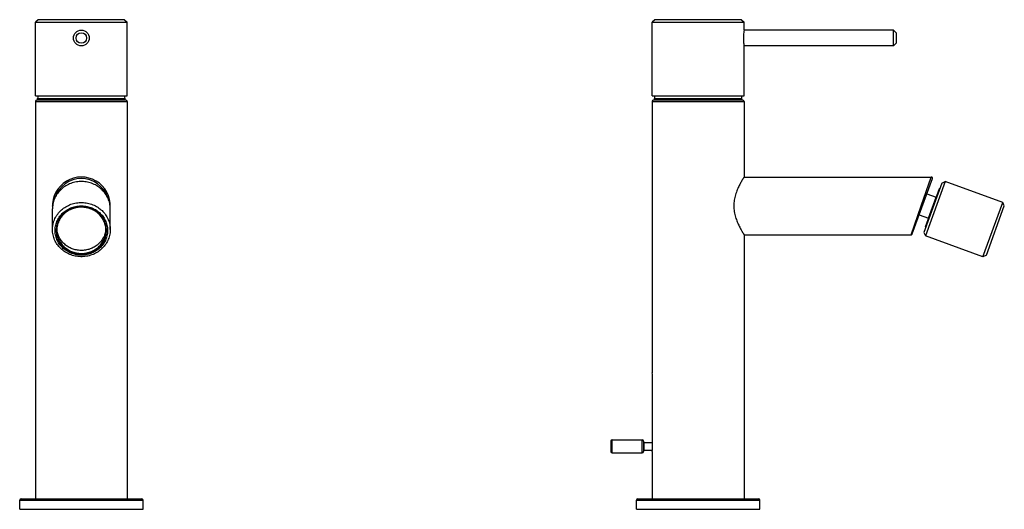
# Model space of a CAD drawing. Header units: millimetres. Extents: x 35 to 456, y -205 to 255.
# Tile 2 of 2: x 81 to 456, y 68 to 255. Entities that reach past the tile are written whole.
import ezdxf

# ---------------------------------------------------------------- set-up
doc = ezdxf.new("R2010")
doc.units = ezdxf.units.MM
doc.header["$LTSCALE"] = 23.1
doc.layers.get('0').update_dxf_attribs({"linetype": 'CONTINUOUS'})

msp = doc.modelspace()

# ---------------------------------------------------------------- linework, layer by layer
at = {"color": 7, "linetype": 'CONTINUOUS'}
for p, q in [((88.06, 255.16), (87.06, 254.16)), ((121.06, 255.16), (88.06, 255.16)), ((121.06, 255.16), (122.06, 254.16)), ((323.11, 255.16), (322.11, 254.16)), ((356.11, 255.16), (323.11, 255.16)), ((356.11, 255.16), (357.11, 254.16)), ((87.06, 226.16), (87.06, 254.16)), ((87.06, 254.16), (122.06, 254.16)), ((122.06, 226.16), (122.06, 254.16)), ((322.11, 226.16), (322.11, 254.16)), ((322.11, 254.16), (357.11, 254.16)), ((357.11, 251.16), (357.11, 254.16)), ((357.11, 251.16), (357.11, 251.16)), ((414.11, 251.16), (357.11, 251.16)), ((414.11, 245.16), (414.11, 251.16)), ((415.11, 250.16), (414.11, 251.16)), ((415.11, 250.16), (415.11, 246.16)), ((357.11, 226.16), (357.11, 245.16)), ((414.11, 245.16), (357.11, 245.16)), ((415.11, 246.16), (414.11, 245.16)), ((87.06, 226.16), (122.06, 226.16)), ((322.11, 226.16), (357.11, 226.16)), ((87.06, 223.96), (87.06, 72.46)), ((87.06, 223.96), (122.06, 223.96)), ((121.56, 224.46), (87.56, 224.46)), ((87.91, 224.46), (87.91, 225.08)), ((87.91, 225.08), (121.21, 225.08)), ((121.21, 224.46), (121.21, 225.08)), ((122.06, 223.96), (122.06, 72.46)), ((322.11, 223.96), (322.11, 120.46)), ((322.11, 223.96), (357.11, 223.96)), ((356.61, 224.46), (322.61, 224.46)), ((322.96, 224.46), (322.96, 225.08)), ((322.96, 225.08), (356.26, 225.08)), ((356.26, 224.46), (356.26, 225.08)), ((357.11, 223.96), (357.11, 195.16)), ((357.11, 195.16), (428.47, 195.16)), ((424.63, 184.16), (428.47, 195.16)), ((421.21, 173.46), (428.89, 194.56)), ((432.52, 192.83), (425.68, 174.04)), ((433.8, 193.43), (426.28, 172.76)), ((432.52, 192.83), (433.8, 193.43)), ((455.7, 185.46), (433.8, 193.43)), ((426.26, 176.22), (431.56, 190.79)), ((426.8, 188.8), (430.32, 187.51)), ((431.56, 190.79), (431.82, 190.91)), ((420.79, 173.16), (424.63, 184.16)), ((425.05, 184.01), (424.63, 184.16)), ((427.42, 179.53), (430.32, 187.51)), ((430.32, 187.51), (430.38, 187.55)), ((448.17, 164.79), (455.7, 185.46)), ((449.45, 165.39), (456.3, 184.18)), ((456.3, 184.18), (455.7, 185.46)), ((93.56, 183.33), (93.56, 183.09)), ((93.56, 175.36), (93.56, 183.09)), ((115.56, 175.12), (115.56, 183.09)), ((423.89, 180.81), (427.42, 179.53)), ((427.44, 179.46), (427.42, 179.53)), ((93.56, 175.12), (93.56, 175.36)), ((95.19, 175.05), (95.19, 174.85)), ((113.93, 174.65), (113.94, 174.85)), ((115.56, 175.12), (115.56, 174.89)), ((357.11, 173.16), (357.11, 72.46)), ((357.11, 173.16), (420.79, 173.16)), ((425.68, 174.04), (426.28, 172.76)), ((426.26, 176.22), (426.38, 175.97)), ((448.17, 164.79), (426.28, 172.76)), ((449.45, 165.39), (448.17, 164.79)), ((322.23, 92.46), (322.23, 118.46)), ((306.31, 94.46), (306.31, 90.46)), ((306.81, 89.96), (306.81, 94.96)), ((306.81, 94.96), (318.31, 94.96)), ((318.31, 89.96), (318.31, 94.96)), ((318.81, 94.46), (318.81, 90.46)), ((319.01, 93.96), (322.23, 93.96)), ((319.01, 90.96), (319.01, 93.96)), ((319.01, 90.96), (322.16, 90.96)), ((322.11, 90.46), (322.11, 72.46)), ((306.81, 89.96), (318.31, 89.96)), ((81.06, 71.96), (128.06, 71.96)), ((81.06, 68.46), (81.06, 71.96)), ((81.56, 72.46), (127.56, 72.46)), ((128.06, 68.46), (128.06, 71.96)), ((316.11, 71.96), (363.11, 71.96)), ((316.11, 68.46), (316.11, 71.96)), ((316.61, 72.46), (362.61, 72.46)), ((363.11, 68.46), (363.11, 71.96)), ((81.06, 68.46), (128.06, 68.46)), ((316.11, 68.46), (363.11, 68.46))]:
    msp.add_line(p, q, dxfattribs=at)
for points in [[(428.89, 194.56), (428.91, 194.63), (428.92, 194.7), (428.91, 194.78), (428.9, 194.85), (428.87, 194.92), (428.83, 194.98), (428.78, 195.04), (428.72, 195.08), (428.65, 195.12), (428.58, 195.14), (428.51, 195.16), (428.47, 195.16)], [(420.79, 173.16), (420.82, 173.16), (420.89, 173.17), (420.96, 173.19), (421.03, 173.23), (421.09, 173.27), (421.14, 173.33), (421.18, 173.39), (421.21, 173.46)]]:
    msp.add_lwpolyline(points, dxfattribs=at)
for radius in [3, 2]:
    msp.add_circle((104.56, 248.16), radius, dxfattribs=at)
for centre, radius, start, end in [((90.91, 225.08), 3, 158.9302, 180), ((118.21, 225.08), 3, 0, 21.0698), ((325.96, 225.08), 3, 158.9302, 180), ((353.26, 225.08), 3, 0, 21.0698), ((87.56, 223.96), 0.5, 90, 180), ((121.56, 223.96), 0.5, 0, 90), ((322.61, 223.96), 0.5, 90, 180), ((356.61, 223.96), 0.5, 0, 90), ((104.56, 184.16), 11, 357.4962, 182.7914), ((104.56, 184.01), 10.55, 19.1594, 161.0576), ((103.48, 175.98), 8.29, 183.9173, 186.3782), ((304.59, 118.45), 17.64, 0.0259, 6.5365), ((306.81, 94.46), 0.5, 90, 180), ((318.31, 94.46), 0.5, 0, 90), ((319.01, 94.16), 0.2, 180, 270), ((306.81, 90.46), 0.5, 180, 270), ((318.31, 90.46), 0.5, 270, 360), ((319.01, 90.76), 0.2, 90, 180), ((304.59, 92.47), 17.64, 353.4635, 359.9741), ((81.56, 71.96), 0.5, 90, 180), ((127.56, 71.96), 0.5, 0, 90), ((316.61, 71.96), 0.5, 90, 180), ((362.61, 71.96), 0.5, 0, 90)]:
    msp.add_arc(centre, radius, start, end, dxfattribs=at)
for points, knots in [([(357.11, 251.16), (357.06, 250.85), (356.97, 250.21), (356.87, 249.19), (356.85, 248.29), (356.86, 247.53), (356.89, 246.99), (356.93, 246.48), (356.98, 246.05), (357.02, 245.73), (357.05, 245.51), (357.07, 245.39), (357.09, 245.3), (357.1, 245.23), (357.11, 245.18), (357.11, 245.16), (357.11, 245.16)], [0, 0, 0, 0, 0.156997, 0.319731, 0.509042, 0.604996, 0.697006, 0.781668, 0.855881, 0.916901, 0.941714, 0.962386, 0.978701, 0.990487, 0.997613, 1, 1, 1, 1]), ([(357.11, 195.16), (357.11, 195.16), (357.11, 195.16), (357.11, 195.16), (357.11, 195.15), (357.1, 195.14), (357.09, 195.13), (357.07, 195.1), (357.05, 195.07), (357.03, 195.03), (357, 194.99), (356.96, 194.91), (356.89, 194.8), (356.8, 194.65), (356.69, 194.48), (356.57, 194.28), (356.44, 194.06), (356.24, 193.72), (355.97, 193.24), (355.63, 192.61), (355.27, 191.9), (354.9, 191.13), (354.53, 190.29), (354.18, 189.38), (353.86, 188.42), (353.59, 187.41), (353.38, 186.36), (353.25, 185.27), (353.22, 184.53), (353.22, 184.16)], [0, 0, 0, 0, 0.000088, 0.000352, 0.000791, 0.001405, 0.003159, 0.00561, 0.008752, 0.012581, 0.017088, 0.022265, 0.034593, 0.049477, 0.066819, 0.086511, 0.108441, 0.132492, 0.186491, 0.247598, 0.314968, 0.387843, 0.465549, 0.547486, 0.633097, 0.721821, 0.813048, 0.906056, 1, 1, 1, 1]), ([(104.81, 193.43), (104.09, 193.44), (102.65, 193.34), (100.57, 192.8), (98.63, 191.88), (96.92, 190.63), (95.74, 189.33), (94.97, 188.18), (94.48, 187.28), (94.09, 186.33), (93.81, 185.35), (93.62, 184.34), (93.57, 183.67), (93.56, 183.33)], [0, 0, 0, 0, 0.128633, 0.256766, 0.383901, 0.509683, 0.633956, 0.695617, 0.756948, 0.817991, 0.878803, 0.939448, 1, 1, 1, 1]), ([(115.56, 183.09), (115.56, 183.43), (115.53, 184.09), (115.37, 185.09), (115.12, 186.06), (114.76, 187), (114.31, 187.91), (113.59, 189.06), (112.47, 190.37), (110.83, 191.66), (108.96, 192.64), (106.93, 193.25), (105.52, 193.41), (104.81, 193.43)], [0, 0, 0, 0, 0.060624, 0.121319, 0.182161, 0.243215, 0.304537, 0.366174, 0.490365, 0.616051, 0.743118, 0.871254, 1, 1, 1, 1]), ([(93.56, 175.36), (93.57, 175.7), (93.62, 176.38), (93.81, 177.38), (94.09, 178.36), (94.48, 179.31), (94.97, 180.22), (95.74, 181.36), (96.92, 182.66), (98.63, 183.91), (100.57, 184.83), (102.65, 185.37), (104.09, 185.47), (104.81, 185.46)], [0, 0, 0, 0, 0.060552, 0.121197, 0.182009, 0.243052, 0.304383, 0.366044, 0.490317, 0.616099, 0.743234, 0.871367, 1, 1, 1, 1]), ([(93.61, 184.09), (93.6, 184.09), (93.59, 184.1), (93.57, 184.13), (93.56, 184.15), (93.56, 184.16)], [0, 0, 0, 0, 0.315479, 0.580302, 1, 1, 1, 1]), ([(94.56, 175), (94.57, 175.3), (94.62, 175.92), (94.78, 176.83), (95.05, 177.72), (95.4, 178.58), (95.84, 179.41), (96.54, 180.45), (97.62, 181.63), (99.17, 182.77), (100.93, 183.6), (102.83, 184.1), (104.14, 184.19), (104.79, 184.18)], [0, 0, 0, 0, 0.060552, 0.121197, 0.182009, 0.243052, 0.304383, 0.366044, 0.490317, 0.616099, 0.743234, 0.871367, 1, 1, 1, 1]), ([(104.79, 184.18), (105.44, 184.16), (106.75, 184.01), (108.62, 183.44), (110.33, 182.53), (111.83, 181.32), (112.85, 180.1), (113.5, 179.03), (113.9, 178.19), (114.21, 177.31), (114.43, 176.41), (114.55, 175.49), (114.57, 174.88), (114.56, 174.57)], [0, 0, 0, 0, 0.1288, 0.256973, 0.384049, 0.509714, 0.633862, 0.695477, 0.756779, 0.817817, 0.878654, 0.939356, 1, 1, 1, 1]), ([(104.81, 185.46), (105.52, 185.44), (106.93, 185.28), (108.96, 184.67), (110.83, 183.7), (112.47, 182.4), (113.59, 181.09), (114.31, 179.94), (114.76, 179.03), (115.12, 178.09), (115.37, 177.12), (115.53, 176.13), (115.56, 175.46), (115.56, 175.12)], [0, 0, 0, 0, 0.128746, 0.256882, 0.383949, 0.509635, 0.633826, 0.695463, 0.756785, 0.817839, 0.878681, 0.939376, 1, 1, 1, 1]), ([(115.5, 184.08), (115.51, 184.09), (115.53, 184.1), (115.55, 184.12), (115.56, 184.14), (115.56, 184.15), (115.56, 184.16)], [0, 0, 0, 0, 0.324221, 0.589769, 0.809239, 1, 1, 1, 1]), ([(353.22, 184.16), (353.22, 183.79), (353.25, 183.05), (353.38, 181.96), (353.59, 180.91), (353.86, 179.9), (354.18, 178.94), (354.53, 178.03), (354.9, 177.19), (355.27, 176.42), (355.63, 175.71), (355.97, 175.08), (356.24, 174.6), (356.44, 174.26), (356.57, 174.04), (356.69, 173.84), (356.8, 173.67), (356.89, 173.52), (356.96, 173.41), (357, 173.33), (357.03, 173.29), (357.05, 173.25), (357.07, 173.22), (357.09, 173.19), (357.1, 173.18), (357.11, 173.17), (357.11, 173.16), (357.11, 173.16), (357.11, 173.16), (357.11, 173.16)], [0, 0, 0, 0, 0.093944, 0.186952, 0.278179, 0.366904, 0.452514, 0.534451, 0.612157, 0.685032, 0.752402, 0.813509, 0.867508, 0.891559, 0.913489, 0.933181, 0.950523, 0.965407, 0.977735, 0.982912, 0.987419, 0.991248, 0.99439, 0.996841, 0.998595, 0.999209, 0.999648, 0.999912, 1, 1, 1, 1]), ([(104.78, 183.78), (104.15, 183.79), (102.9, 183.7), (101.08, 183.23), (99.4, 182.43), (97.91, 181.34), (96.68, 179.99), (95.9, 178.7), (95.45, 177.6), (95.2, 176.74), (95.04, 175.87), (95, 175.28), (94.99, 174.99)], [0, 0, 0, 0, 0.128653, 0.256806, 0.383961, 0.509763, 0.634056, 0.75691, 0.817963, 0.878784, 0.939439, 1, 1, 1, 1]), ([(104.78, 183.66), (104.16, 183.67), (102.94, 183.58), (101.16, 183.12), (99.51, 182.34), (98.05, 181.27), (96.84, 179.95), (96.08, 178.69), (95.64, 177.61), (95.4, 176.77), (95.24, 175.92), (95.2, 175.34), (95.19, 175.05)], [0, 0, 0, 0, 0.128653, 0.256806, 0.383961, 0.509763, 0.634056, 0.75691, 0.817963, 0.878784, 0.939439, 1, 1, 1, 1]), ([(114.13, 174.58), (114.14, 174.87), (114.12, 175.46), (114.01, 176.34), (113.8, 177.2), (113.5, 178.04), (113.12, 178.85), (112.5, 179.88), (111.52, 181.05), (110.09, 182.2), (108.44, 183.07), (106.65, 183.62), (105.4, 183.76), (104.78, 183.78)], [0, 0, 0, 0, 0.060644, 0.121346, 0.182183, 0.243221, 0.304523, 0.366138, 0.490286, 0.615951, 0.743027, 0.8712, 1, 1, 1, 1]), ([(113.94, 174.85), (113.94, 175.42), (113.82, 176.56), (113.29, 178.2), (112.44, 179.72), (111.3, 181.05), (109.91, 182.16), (108.31, 182.98), (106.58, 183.51), (105.38, 183.65), (104.78, 183.66)], [0, 0, 0, 0, 0.121216, 0.243011, 0.365874, 0.490125, 0.61587, 0.742997, 0.871193, 1, 1, 1, 1]), ([(104.31, 164.79), (103.6, 164.81), (102.19, 164.96), (100.16, 165.58), (98.29, 166.55), (96.65, 167.85), (95.53, 169.15), (94.81, 170.31), (94.36, 171.22), (94.01, 172.16), (93.75, 173.13), (93.6, 174.12), (93.56, 174.79), (93.56, 175.12)], [0, 0, 0, 0, 0.128746, 0.256882, 0.383949, 0.509635, 0.633826, 0.695463, 0.756785, 0.817839, 0.878681, 0.939376, 1, 1, 1, 1]), ([(104.33, 165.39), (103.68, 165.4), (102.38, 165.55), (100.51, 166.13), (98.79, 167.04), (97.29, 168.24), (96.27, 169.46), (95.62, 170.53), (95.22, 171.38), (94.91, 172.26), (94.7, 173.16), (94.57, 174.07), (94.56, 174.69), (94.56, 175)], [0, 0, 0, 0, 0.1288, 0.256973, 0.384049, 0.509714, 0.633862, 0.695477, 0.756779, 0.817817, 0.878654, 0.939356, 1, 1, 1, 1]), ([(94.99, 174.99), (94.98, 174.69), (95, 174.1), (95.11, 173.23), (95.32, 172.36), (95.62, 171.52), (96, 170.72), (96.62, 169.69), (97.6, 168.52), (99.03, 167.36), (100.68, 166.49), (102.47, 165.94), (103.72, 165.8), (104.34, 165.79)], [0, 0, 0, 0, 0.060644, 0.121346, 0.182183, 0.243221, 0.304523, 0.366138, 0.490286, 0.615951, 0.743027, 0.8712, 1, 1, 1, 1]), ([(95.19, 174.85), (95.19, 174.28), (95.3, 173.14), (95.83, 171.5), (96.68, 169.98), (97.82, 168.65), (99.22, 167.55), (100.81, 166.72), (102.54, 166.19), (103.74, 166.06), (104.35, 166.04)], [0, 0, 0, 0, 0.121216, 0.243011, 0.365874, 0.490125, 0.61587, 0.742997, 0.871193, 1, 1, 1, 1]), ([(104.35, 167.17), (103.78, 167.18), (102.94, 167.27), (101.85, 167.54), (100.78, 167.89), (99.53, 168.49), (98.4, 169.3), (97.61, 170.06), (97.07, 170.67), (96.59, 171.32), (96.04, 172.25), (95.52, 173.48), (95.3, 174.53), (95.24, 175.06)], [0, 0, 0, 0, 0.128482, 0.192609, 0.256547, 0.38355, 0.509312, 0.57174, 0.633819, 0.695559, 0.756982, 0.878876, 1, 1, 1, 1]), ([(115.56, 174.89), (115.55, 174.55), (115.5, 173.87), (115.31, 172.87), (115.03, 171.89), (114.64, 170.94), (114.15, 170.03), (113.38, 168.89), (112.2, 167.59), (110.49, 166.34), (108.55, 165.42), (106.47, 164.88), (105.03, 164.78), (104.31, 164.79)], [0, 0, 0, 0, 0.060552, 0.121197, 0.182009, 0.243052, 0.304383, 0.366044, 0.490317, 0.616099, 0.743234, 0.871367, 1, 1, 1, 1]), ([(114.56, 174.57), (114.55, 174.26), (114.5, 173.65), (114.34, 172.73), (114.08, 171.84), (113.72, 170.98), (113.28, 170.16), (112.58, 169.11), (111.5, 167.94), (109.95, 166.8), (108.19, 165.96), (106.29, 165.47), (104.99, 165.37), (104.33, 165.39)], [0, 0, 0, 0, 0.060552, 0.121197, 0.182009, 0.243052, 0.304383, 0.366044, 0.490317, 0.616099, 0.743234, 0.871367, 1, 1, 1, 1]), ([(104.34, 165.79), (104.97, 165.77), (106.22, 165.86), (108.04, 166.34), (109.72, 167.14), (111.21, 168.23), (112.44, 169.57), (113.22, 170.87), (113.67, 171.97), (113.92, 172.82), (114.08, 173.69), (114.13, 174.28), (114.13, 174.58)], [0, 0, 0, 0, 0.128653, 0.256806, 0.383961, 0.509763, 0.634056, 0.75691, 0.817963, 0.878784, 0.939439, 1, 1, 1, 1]), ([(113.92, 175.4), (113.88, 174.84), (113.68, 173.73), (113.16, 172.4), (112.6, 171.42), (112.1, 170.72), (111.53, 170.07), (110.69, 169.27), (109.48, 168.42), (108.14, 167.8), (107.01, 167.46), (106.13, 167.28), (105.24, 167.18), (104.64, 167.17), (104.35, 167.17)], [0, 0, 0, 0, 0.121004, 0.24275, 0.304117, 0.365816, 0.427871, 0.490296, 0.616096, 0.743188, 0.807183, 0.871359, 0.935653, 1, 1, 1, 1]), ([(104.35, 166.04), (104.96, 166.03), (106.19, 166.12), (107.96, 166.58), (109.61, 167.36), (111.07, 168.43), (112.28, 169.75), (113.04, 171.02), (113.48, 172.1), (113.73, 172.93), (113.88, 173.78), (113.93, 174.36), (113.93, 174.65)], [0, 0, 0, 0, 0.128653, 0.256806, 0.383961, 0.509763, 0.634056, 0.75691, 0.817963, 0.878784, 0.939439, 1, 1, 1, 1])]:
    msp.add_open_spline(points, degree=3, knots=knots, dxfattribs=at)

doc.saveas('drawing.dxf')
